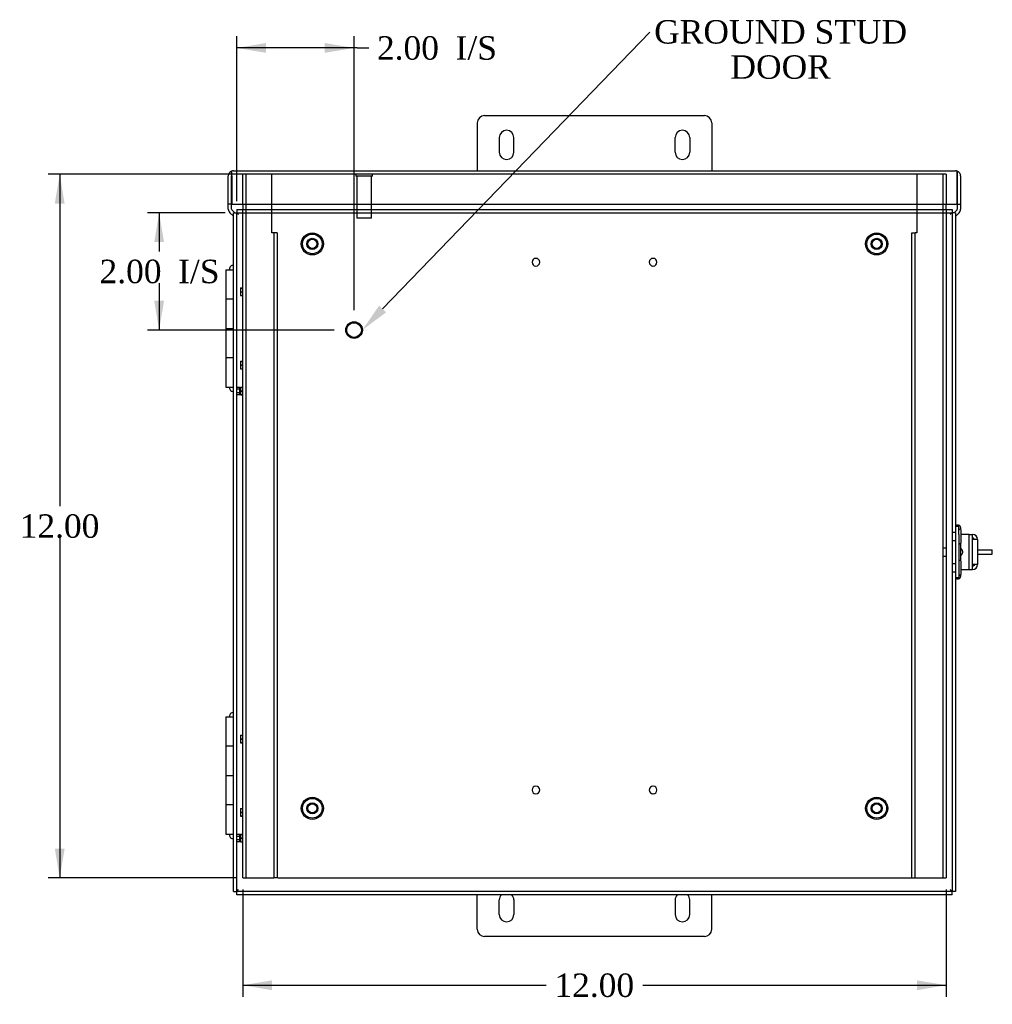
# Model space of a CAD drawing. Header units: inches. Extents: x 0.2 to 89.8, y -0.5 to 59.8.
# Tile 3 of 10: x 19.3 to 35.9, y 20.3 to 37.1. Entities that reach past the tile are written whole.
import ezdxf
from ezdxf import colors
from ezdxf.entities.mleader import LeaderData, LeaderLine
from ezdxf.enums import TextEntityAlignment as Align
from ezdxf.lldxf.tags import DXFTag
from ezdxf.math import Vec2, Vec3

# ---------------------------------------------------------------- set-up
doc = ezdxf.new("R2010")
doc.units = ezdxf.units.IN
doc.header["$MEASUREMENT"] = 0
for name, color, linetype in [('CCH03753_1', 7, 'Continuous'), ('CCH03753_2', 7, 'Continuous'), ('CCH03754', 7, 'Continuous'), ('COM55642-8', 7, 'Continuous'), ('COM55644-7', 7, 'Continuous'), ('COM55647-8', 7, 'Continuous'), ('COM55649-7', 7, 'Continuous'), ('COM55706', 7, 'Continuous'), ('Default', 7, 'Continuous'), ('GSK11095', 7, 'Continuous'), ('HNG14593', 7, 'Continuous'), ('HNG14593-2', 7, 'Continuous'), ('HNG14593-3', 7, 'Continuous'), ('RVT19019', 7, 'Continuous'), ('STD21878', 7, 'Continuous'), ('STD26152', 7, 'Continuous')]:
    doc.layers.add(name, color=color, linetype=linetype)
doc.styles.add('SEACAD_Times_New_Roman', font='times.ttf')
tags = doc.linetypes.add('HIDDEN2', pattern=[0.1875, 0.125, -0.0625]).pattern_tags.tags
tags[6:7] = [DXFTag(74, 4), DXFTag(75, 0), DXFTag(340, '0'), DXFTag(46, 0.0), DXFTag(50, 0.0), DXFTag(44, 0.0), DXFTag(45, 0.0)]
tags[4:5] = [DXFTag(74, 4), DXFTag(75, 0), DXFTag(340, '0'), DXFTag(46, 0.0), DXFTag(50, 0.0), DXFTag(44, 0.0), DXFTag(45, 0.0)]
doc.dimstyles.new('HAMMOND_(STH_-_66x44)', dxfattribs={"dimtxt": 0.4, "dimasz": 0.5, "dimexe": 0.2, "dimexo": 0.2, "dimgap": 0.1, "dimtad": 0, "dimtih": 1, "dimtoh": 1, "dimzin": 0, "dimdsep": 46, "dimtxsty": 'SEACAD_Times_New_Roman', "dimblk1": '_SE_FILLED', "dimblk2": '_SE_FILLED', "dimsah": 1, "dimcen": 0.2, "dimadec": 0, "dimazin": 0, "dimtfac": 0.8, "dimtofl": 0, "dimtmove": 0, "dimatfit": 3, "dimfxl": 1, "dimtolj": 1, "dimtzin": 0, "dimarcsym": 0})

# ---------------------------------------------------------------- blocks, each defined once
blk = doc.blocks.new('SE1')
at = {"layer": 'CCH03753_1', "color": 7, "linetype": 'Continuous'}
for p, q in [((35.321, 28.409), (35.321, 28.433)), ((35.608, 28.238), (35.523, 28.238)), ((35.608, 28.238), (35.608, 27.81)), ((35.321, 27.874), (35.321, 28.173)), ((35.608, 27.81), (35.523, 27.81)), ((35.321, 27.615), (35.321, 27.638))]:
    blk.add_line(p, q, dxfattribs=at)
for centre, radius, start, end in [((35.271, 28.433), 0.05, 0, 147.3772), ((35.522, 28.238), 0.086, 0, 90), ((35.522, 28.238), 0.029, 11.9405, 90), ((35.522, 27.81), 0.086, 270, 0), ((35.522, 27.81), 0.029, 270, 342.9562), ((35.271, 27.615), 0.05, 212.6228, 0)]:
    blk.add_arc(centre, radius, start, end, dxfattribs=at)
at = {"layer": 'CCH03753_2', "color": 7, "linetype": 'Continuous'}
for p, q in [((35.523, 28.244), (35.563, 28.244)), ((35.563, 28.238), (35.563, 28.244)), ((35.608, 28.059), (35.609, 28.059)), ((35.609, 28.059), (35.859, 28.059)), ((35.859, 27.987), (35.859, 28.059)), ((35.608, 27.987), (35.609, 27.987)), ((35.609, 27.987), (35.859, 27.987)), ((35.523, 27.801), (35.563, 27.801)), ((35.563, 27.801), (35.563, 27.81))]:
    blk.add_line(p, q, dxfattribs=at)
at = {"layer": 'CCH03754', "color": 7, "linetype": 'Continuous'}
for p, q in [((35.286, 28.459), (35.229, 28.459)), ((35.286, 28.324), (35.286, 28.459)), ((35.286, 28.324), (35.286, 27.724)), ((35.35, 28.324), (35.326, 28.324)), ((35.467, 28.324), (35.35, 28.324)), ((35.467, 28.324), (35.523, 28.324)), ((35.467, 27.724), (35.467, 28.324)), ((35.523, 27.724), (35.523, 28.324)), ((35.286, 27.724), (35.286, 27.589)), ((35.326, 27.724), (35.35, 27.724)), ((35.35, 27.724), (35.467, 27.724)), ((35.467, 27.724), (35.523, 27.724)), ((35.229, 27.589), (35.286, 27.589))]:
    blk.add_line(p, q, dxfattribs=at)
blk.add_arc((35.323, 28.077), 0.00577, 71.9629, 82.7442, dxfattribs=at)
blk.add_open_spline([(35.321, 28.086), (35.324, 28.084), (35.329, 28.08), (35.336, 28.071), (35.342, 28.061), (35.346, 28.049), (35.348, 28.037), (35.349, 28.019), (35.347, 27.998), (35.338, 27.976), (35.327, 27.965), (35.321, 27.962)], degree=3, knots=[0.1085552, 0.1085552, 0.1085552, 0.1085552, 0.1627291, 0.2237536, 0.2889672, 0.3577342, 0.4290367, 0.5016872, 0.6452766, 0.7787577, 0.8929365, 0.8929365, 0.8929365, 0.8929365], dxfattribs=at)
at = {"layer": 'COM55642-8', "color": 7, "linetype": 'HIDDEN2'}
for p, q in [((23.074, 33.959), (23.074, 34.467)), ((23.16, 34.467), (23.074, 34.467)), ((23.131, 22.467), (23.131, 34.467)), ((23.574, 34.467), (23.16, 34.467)), ((25.005, 34.467), (23.574, 34.467)), ((23.574, 33.467), (23.574, 34.467)), ((34.574, 34.467), (25.286, 34.467)), ((34.988, 34.467), (34.574, 34.467)), ((34.574, 34.467), (34.574, 33.467)), ((35.074, 34.467), (34.988, 34.467)), ((35.017, 34.467), (35.017, 22.467)), ((35.074, 34.467), (35.074, 33.959)), ((23.074, 22.467), (23.074, 33.866)), ((35.074, 33.866), (35.074, 22.467)), ((23.603, 33.467), (23.574, 33.467)), ((23.603, 33.467), (23.603, 22.467)), ((23.66, 33.467), (23.603, 33.467)), ((23.66, 33.467), (23.66, 22.467)), ((34.488, 33.467), (34.545, 33.467)), ((34.488, 22.467), (34.488, 33.467)), ((34.545, 22.467), (34.545, 33.467)), ((34.574, 33.467), (34.545, 33.467)), ((28.008, 32.97), (28.011, 32.97)), ((28.011, 32.965), (28.008, 32.965)), ((28.011, 32.97), (28.011, 32.965)), ((28.071, 33.03), (28.071, 33.033)), ((28.076, 33.03), (28.071, 33.03)), ((28.076, 33.033), (28.076, 33.03)), ((28.137, 32.965), (28.137, 32.97)), ((28.137, 32.97), (28.139, 32.97)), ((28.139, 32.965), (28.137, 32.965)), ((30.008, 32.97), (30.011, 32.97)), ((30.011, 32.965), (30.008, 32.965)), ((30.011, 32.97), (30.011, 32.965)), ((30.071, 33.03), (30.071, 33.033)), ((30.076, 33.03), (30.071, 33.03)), ((30.076, 33.033), (30.076, 33.03)), ((30.137, 32.965), (30.137, 32.97)), ((30.137, 32.97), (30.139, 32.97)), ((30.139, 32.965), (30.137, 32.965)), ((28.071, 32.902), (28.071, 32.904)), ((28.071, 32.904), (28.076, 32.904)), ((28.076, 32.904), (28.076, 32.902)), ((30.071, 32.902), (30.071, 32.904)), ((30.071, 32.904), (30.076, 32.904)), ((30.076, 32.904), (30.076, 32.902)), ((23.038, 32.527), (23.038, 32.464)), ((23.038, 32.527), (23.074, 32.527)), ((23.038, 32.525), (23.074, 32.525)), ((23.038, 32.464), (23.074, 32.464)), ((23.038, 32.464), (23.038, 32.459)), ((23.038, 32.459), (23.074, 32.459)), ((23.038, 32.459), (23.038, 32.396)), ((23.038, 32.399), (23.074, 32.399)), ((23.038, 32.396), (23.074, 32.396)), ((23.038, 31.277), (23.038, 31.214)), ((23.038, 31.277), (23.074, 31.277)), ((23.038, 31.275), (23.074, 31.275)), ((23.038, 31.214), (23.074, 31.214)), ((23.038, 31.214), (23.038, 31.209)), ((23.038, 31.209), (23.074, 31.209)), ((23.038, 31.209), (23.038, 31.146)), ((23.038, 31.149), (23.074, 31.149)), ((23.038, 31.146), (23.074, 31.146)), ((23.038, 30.837), (23.038, 30.774)), ((23.038, 30.837), (23.074, 30.837)), ((23.038, 30.834), (23.074, 30.834)), ((23.038, 30.774), (23.074, 30.774)), ((23.038, 30.774), (23.038, 30.769)), ((23.038, 30.769), (23.074, 30.769)), ((23.038, 30.769), (23.038, 30.706)), ((23.038, 30.708), (23.074, 30.708)), ((23.038, 30.706), (23.074, 30.706)), ((35.074, 28.092), (35.017, 28.092)), ((35.017, 27.955), (35.074, 27.955)), ((23.038, 24.902), (23.038, 24.839)), ((23.038, 24.902), (23.074, 24.902)), ((23.038, 24.9), (23.074, 24.9)), ((23.038, 24.839), (23.074, 24.839)), ((23.038, 24.839), (23.038, 24.834)), ((23.038, 24.834), (23.074, 24.834)), ((23.038, 24.834), (23.038, 24.771)), ((23.038, 24.774), (23.074, 24.774)), ((23.038, 24.771), (23.074, 24.771)), ((28.071, 24.03), (28.071, 24.033)), ((28.076, 24.03), (28.071, 24.03)), ((28.076, 24.033), (28.076, 24.03)), ((30.071, 24.03), (30.071, 24.033)), ((30.076, 24.03), (30.071, 24.03)), ((30.076, 24.033), (30.076, 24.03)), ((28.008, 23.97), (28.011, 23.97)), ((28.011, 23.965), (28.008, 23.965)), ((28.011, 23.97), (28.011, 23.965)), ((28.071, 23.902), (28.071, 23.904)), ((28.071, 23.904), (28.076, 23.904)), ((28.076, 23.904), (28.076, 23.902)), ((28.137, 23.965), (28.137, 23.97)), ((28.137, 23.97), (28.139, 23.97)), ((28.139, 23.965), (28.137, 23.965)), ((30.008, 23.97), (30.011, 23.97)), ((30.011, 23.965), (30.008, 23.965)), ((30.011, 23.97), (30.011, 23.965)), ((30.071, 23.902), (30.071, 23.904)), ((30.071, 23.904), (30.076, 23.904)), ((30.076, 23.904), (30.076, 23.902)), ((30.137, 23.965), (30.137, 23.97)), ((30.137, 23.97), (30.139, 23.97)), ((30.139, 23.965), (30.137, 23.965)), ((23.038, 23.652), (23.038, 23.589)), ((23.038, 23.652), (23.074, 23.652)), ((23.038, 23.65), (23.074, 23.65)), ((23.038, 23.589), (23.074, 23.589)), ((23.038, 23.589), (23.038, 23.584)), ((23.038, 23.584), (23.074, 23.584)), ((23.038, 23.584), (23.038, 23.521)), ((23.038, 23.524), (23.074, 23.524)), ((23.038, 23.521), (23.074, 23.521)), ((23.038, 23.212), (23.038, 23.149)), ((23.038, 23.212), (23.074, 23.212)), ((23.038, 23.209), (23.074, 23.209)), ((23.038, 23.149), (23.074, 23.149)), ((23.038, 23.149), (23.038, 23.144)), ((23.038, 23.144), (23.074, 23.144)), ((23.038, 23.144), (23.038, 23.081)), ((23.038, 23.083), (23.074, 23.083)), ((23.038, 23.081), (23.074, 23.081)), ((23.074, 22.467), (23.16, 22.467)), ((23.16, 22.467), (23.574, 22.467)), ((23.574, 22.467), (23.603, 22.467)), ((23.66, 22.467), (23.603, 22.467)), ((23.672, 22.467), (34.488, 22.467)), ((34.488, 22.467), (34.545, 22.467)), ((34.545, 22.467), (34.574, 22.467)), ((34.574, 22.467), (34.988, 22.467)), ((34.988, 22.467), (35.074, 22.467))]:
    blk.add_line(p, q, dxfattribs=at)
for centre, start, end in [((28.074, 32.967), 92.1874, 177.8126), ((28.074, 32.967), 182.1874, 267.8126), ((28.074, 32.967), 2.1874, 87.8126), ((28.074, 32.967), 272.1874, 357.8126), ((30.074, 32.967), 92.1874, 177.8126), ((30.074, 32.967), 182.1874, 267.8126), ((30.074, 32.967), 2.1874, 87.8126), ((30.074, 32.967), 272.1874, 357.8126), ((28.074, 23.967), 92.1874, 177.8126), ((28.074, 23.967), 2.1874, 87.8126), ((30.074, 23.967), 92.1874, 177.8126), ((30.074, 23.967), 2.1874, 87.8126), ((28.074, 23.967), 182.1874, 267.8126), ((28.074, 23.967), 272.1874, 357.8126), ((30.074, 23.967), 182.1874, 267.8126), ((30.074, 23.967), 272.1874, 357.8126)]:
    blk.add_arc(centre, 0.0655, start, end, dxfattribs=at)
at = {"layer": 'COM55644-7', "color": 7, "linetype": 'Continuous'}
for p, q in [((22.917, 33.809), (22.974, 33.809)), ((22.917, 22.238), (22.917, 33.809)), ((22.974, 33.866), (22.974, 33.809)), ((22.974, 33.866), (35.172, 33.866)), ((22.974, 33.809), (23.003, 33.78)), ((22.974, 33.809), (23.003, 33.78)), ((35.172, 33.809), (35.143, 33.78)), ((35.172, 33.809), (35.143, 33.78)), ((35.172, 33.866), (35.172, 33.809)), ((35.229, 33.809), (35.172, 33.809)), ((35.229, 33.809), (35.229, 22.238)), ((22.917, 22.238), (22.974, 22.238)), ((22.974, 22.238), (23.003, 22.267)), ((22.974, 22.238), (23.003, 22.267)), ((22.974, 22.181), (22.974, 22.238)), ((35.172, 22.181), (22.974, 22.181)), ((35.172, 22.238), (35.143, 22.267)), ((35.172, 22.238), (35.143, 22.267)), ((35.172, 22.181), (35.172, 22.238)), ((35.229, 22.238), (35.172, 22.238))]:
    blk.add_line(p, q, dxfattribs=at)
at = {"layer": 'COM55644-7', "color": 7, "linetype": 'HIDDEN2'}
for p, q in [((22.974, 22.238), (22.974, 33.809)), ((22.974, 33.809), (35.172, 33.809)), ((35.172, 33.809), (35.172, 22.238)), ((22.974, 30.836), (23.024, 30.836)), ((23.024, 30.801), (22.974, 30.801)), ((23.024, 30.741), (22.974, 30.741)), ((23.024, 30.706), (23.024, 30.836)), ((23.024, 30.706), (22.974, 30.706)), ((35.229, 28.36), (35.172, 28.36)), ((35.172, 28.223), (35.229, 28.223)), ((35.229, 27.825), (35.172, 27.825)), ((35.172, 27.688), (35.229, 27.688)), ((22.974, 23.211), (23.024, 23.211)), ((23.024, 23.176), (22.974, 23.176)), ((23.024, 23.081), (23.024, 23.211)), ((23.024, 23.116), (22.974, 23.116)), ((23.024, 23.081), (22.974, 23.081)), ((35.172, 22.238), (22.974, 22.238))]:
    blk.add_line(p, q, dxfattribs=at)
at = {"layer": 'COM55647-8', "color": 7, "linetype": 'Continuous'}
for p, q in [((22.829, 33.959), (22.829, 34.438)), ((22.886, 34.519), (22.886, 34.438)), ((22.886, 33.959), (22.886, 34.438)), ((22.887, 34.438), (22.887, 34.519)), ((22.887, 34.438), (22.887, 33.959)), ((22.915, 34.524), (35.232, 34.524)), ((35.261, 34.519), (35.261, 34.438)), ((35.261, 34.438), (35.261, 34.519)), ((35.261, 34.438), (35.261, 33.959)), ((35.261, 33.959), (35.261, 34.438)), ((35.318, 34.438), (35.318, 33.959)), ((22.829, 33.872), (22.829, 33.959)), ((22.886, 33.959), (22.829, 33.959)), ((22.886, 33.872), (22.886, 33.959)), ((22.887, 33.959), (35.261, 33.959)), ((35.261, 33.959), (35.261, 33.872)), ((35.261, 33.959), (35.318, 33.959)), ((35.318, 33.959), (35.318, 33.872)), ((22.917, 33.749), (22.855, 33.811)), ((22.938, 33.809), (22.895, 33.852)), ((35.253, 33.852), (35.21, 33.809)), ((35.293, 33.811), (35.229, 33.747))]:
    blk.add_line(p, q, dxfattribs=at)
for centre, radius, start, end in [((22.915, 34.438), 0.086, 109.7069, 180), ((22.915, 34.438), 0.086, 90, 109.7069), ((35.232, 34.438), 0.086, 70.2931, 90), ((35.232, 34.438), 0.086, 0, 70.2931), ((22.915, 33.872), 0.086, 180, 225), ((22.915, 33.872), 0.029, 180, 225), ((35.232, 33.872), 0.029, 315, 0), ((35.232, 33.872), 0.086, 315, 0)]:
    blk.add_arc(centre, radius, start, end, dxfattribs=at)
for centre, start_param, end_param in [((22.915, 34.438), 3.141593, 3.485544), ((35.232, 34.438), 2.797642, 3.141593)]:
    blk.add_ellipse(centre, major_axis=(0, -0.086), ratio=0.997285, start_param=start_param, end_param=end_param, dxfattribs=at)
at = {"layer": 'COM55649-7', "color": 7, "linetype": 'Continuous'}
for p, q in [((23.074, 33.959), (23.074, 33.866)), ((35.074, 33.866), (35.074, 33.959))]:
    blk.add_line(p, q, dxfattribs=at)
at = {"layer": 'COM55706', "color": 7, "linetype": 'Continuous'}
for p, q in [((27.199, 35.467), (30.949, 35.467)), ((27.074, 35.342), (27.074, 34.524)), ((31.074, 35.342), (31.074, 34.524)), ((27.449, 35.092), (27.449, 34.842)), ((27.699, 34.842), (27.699, 35.092)), ((30.449, 34.842), (30.449, 35.092)), ((30.699, 35.092), (30.699, 34.842)), ((27.074, 21.592), (27.074, 22.181)), ((31.074, 21.592), (31.074, 22.181)), ((27.449, 21.842), (27.449, 22.092)), ((27.699, 22.092), (27.699, 21.842)), ((30.449, 22.092), (30.449, 21.842)), ((30.699, 21.842), (30.699, 22.092)), ((30.949, 21.467), (27.199, 21.467))]:
    blk.add_line(p, q, dxfattribs=at)
for centre, start, end in [((27.199, 35.342), 90, 180), ((30.949, 35.342), 0, 90), ((27.574, 35.092), 0, 180), ((30.574, 35.092), 0, 180), ((27.574, 34.842), 180, 0), ((30.574, 34.842), 180, 0), ((27.574, 22.092), 134.6021, 180), ((27.574, 22.092), 0, 45.3979), ((30.574, 22.092), 134.6021, 180), ((30.574, 22.092), 0, 45.3979), ((27.574, 21.842), 180, 0), ((30.574, 21.842), 180, 0), ((27.199, 21.592), 180, 270), ((30.949, 21.592), 270, 0)]:
    blk.add_arc(centre, 0.125, start, end, dxfattribs=at)
at = {"layer": 'GSK11095', "color": 7, "linetype": 'Continuous'}
for p, q in [((22.974, 33.809), (22.974, 33.809)), ((22.974, 33.809), (22.974, 33.809)), ((22.974, 33.809), (22.974, 33.809)), ((35.172, 33.809), (35.172, 33.809)), ((35.172, 33.809), (35.172, 33.809)), ((35.172, 33.809), (35.172, 33.809)), ((22.974, 22.238), (22.974, 22.238)), ((22.974, 22.238), (22.974, 22.238)), ((22.974, 22.238), (22.974, 22.238)), ((35.172, 22.238), (35.172, 22.238)), ((35.172, 22.238), (35.172, 22.238)), ((35.172, 22.238), (35.172, 22.238))]:
    blk.add_line(p, q, dxfattribs=at)
at = {"layer": 'HNG14593', "color": 7, "linetype": 'Continuous'}
for p, q in [((22.917, 32.337), (22.789, 32.337)), ((22.789, 32.337), (22.789, 31.837)), ((22.789, 31.837), (22.917, 31.837)), ((22.917, 31.337), (22.789, 31.337)), ((22.789, 31.337), (22.789, 30.837)), ((22.789, 30.837), (22.917, 30.837)), ((22.917, 24.712), (22.789, 24.712)), ((22.789, 24.712), (22.789, 24.212)), ((22.789, 24.212), (22.917, 24.212)), ((22.917, 23.712), (22.789, 23.712)), ((22.789, 23.712), (22.789, 23.212)), ((22.789, 23.212), (22.917, 23.212))]:
    blk.add_line(p, q, dxfattribs=at)
at = {"layer": 'HNG14593-2', "color": 7, "linetype": 'Continuous'}
for p, q in [((22.789, 32.837), (22.917, 32.837)), ((22.789, 32.837), (22.789, 32.337)), ((22.917, 32.337), (22.789, 32.337)), ((22.789, 31.837), (22.917, 31.837)), ((22.789, 31.837), (22.789, 31.337)), ((22.917, 31.337), (22.789, 31.337)), ((22.789, 25.212), (22.917, 25.212)), ((22.789, 25.212), (22.789, 24.712)), ((22.917, 24.712), (22.789, 24.712)), ((22.789, 24.212), (22.917, 24.212)), ((22.789, 24.212), (22.789, 23.712)), ((22.917, 23.712), (22.789, 23.712))]:
    blk.add_line(p, q, dxfattribs=at)
at = {"layer": 'HNG14593-3', "color": 7, "linetype": 'Continuous'}
for p, q in [((22.849, 32.849), (22.849, 32.837)), ((22.849, 30.837), (22.849, 30.824)), ((22.849, 25.224), (22.849, 25.212)), ((22.849, 23.212), (22.849, 23.199))]:
    blk.add_line(p, q, dxfattribs=at)
for centre, start, end in [((22.911, 32.849), 84.9514, 180), ((22.911, 30.824), 180, 275.0486), ((22.911, 25.224), 84.9514, 180), ((22.911, 23.199), 180, 275.0486)]:
    blk.add_arc(centre, 0.0625, start, end, dxfattribs=at)
at = {"layer": 'RVT19019', "color": 7, "linetype": 'Continuous'}
for p, q in [((35.326, 28.186), (35.326, 28.396)), ((35.326, 27.651), (35.326, 27.861))]:
    blk.add_line(p, q, dxfattribs=at)
for centre, start, end in [((35.306, 28.396), 0, 180), ((35.306, 28.186), 180, 0), ((35.306, 27.861), 0, 180), ((35.306, 27.651), 180, 0)]:
    blk.add_arc(centre, 0.02, start, end, dxfattribs=at)
at = {"layer": 'STD21878', "color": 7, "linetype": 'HIDDEN2'}
for p, q in [((25.286, 34.467), (25.005, 34.467)), ((25.005, 34.467), (25.005, 34.436)), ((25.286, 34.436), (25.005, 34.436)), ((25.021, 34.436), (25.021, 33.717)), ((25.271, 33.717), (25.271, 34.436)), ((25.286, 34.436), (25.286, 34.467)), ((25.271, 33.717), (25.021, 33.717))]:
    blk.add_line(p, q, dxfattribs=at)
for radius in [0.141, 0.125]:
    blk.add_circle((24.974, 31.809), radius, dxfattribs=at)
at = {"layer": 'STD26152', "color": 7, "linetype": 'HIDDEN2'}
for centre, radius in [((24.262, 33.279), 0.188), ((24.262, 33.279), 0.168), ((33.887, 33.279), 0.188), ((33.887, 33.279), 0.168), ((24.262, 33.279), 0.095), ((24.262, 33.279), 0.0781), ((33.887, 33.279), 0.095), ((33.887, 33.279), 0.0781), ((24.262, 23.654), 0.188), ((24.262, 23.654), 0.168), ((24.262, 23.654), 0.095), ((24.262, 23.654), 0.0781), ((33.887, 23.654), 0.188), ((33.887, 23.654), 0.168), ((33.887, 23.654), 0.095), ((33.887, 23.654), 0.0781)]:
    blk.add_circle(centre, radius, dxfattribs=at)
blk = doc.blocks.new('DMBLK4202')
at = {"layer": 'Default', "linetype": 'Continuous'}
for points in [[(23.474, 36.704), (22.974, 36.62), (23.474, 36.537)], [(24.474, 36.704), (24.474, 36.537), (24.974, 36.62)]]:
    blk.add_hatch(color=7, dxfattribs=at).paths.add_polyline_path(points)
at = {"layer": 'Default', "color": 7, "linetype": 'Continuous'}
for p, q in [((22.974, 34.009), (22.974, 36.82)), ((24.974, 32.15), (24.974, 36.82)), ((25.024, 36.62), (22.974, 36.62)), ((25.024, 36.62), (25.224, 36.62))]:
    blk.add_line(p, q, dxfattribs=at)
at = {"layer": 'Default', "color": 7, "linetype": 'Continuous', "style": 'SEACAD_Times_New_Roman'}
for s, p in [('2.00', (25.364, 36.82)), ('I/S', (26.705, 36.82))]:
    blk.add_text(s, height=0.4, dxfattribs=at).set_placement(p, align=Align.TOP_LEFT)
blk = doc.blocks.new('_SE_FILLED')
at = {"color": 0}
blk.add_line((0, 0), (-1, 0), dxfattribs=at)
blk.add_solid([(0, 0), (-1, -0.1665), (-1, 0.1665), (0, 0)], dxfattribs=at)
blk = doc.blocks.new('DMBLK4203')
at = {"layer": 'Default', "linetype": 'Continuous'}
for points in [[(21.566, 33.309), (21.733, 33.309), (21.649, 33.809)], [(21.566, 32.309), (21.649, 31.809), (21.733, 32.309)]]:
    blk.add_hatch(color=7, dxfattribs=at).paths.add_polyline_path(points)
at = {"layer": 'Default', "color": 7, "linetype": 'Continuous'}
for p, q in [((22.774, 33.809), (21.449, 33.809)), ((21.649, 33.809), (21.649, 33.149)), ((21.649, 32.609), (21.649, 31.809)), ((24.633, 31.809), (21.449, 31.809))]:
    blk.add_line(p, q, dxfattribs=at)
at = {"layer": 'Default', "color": 7, "linetype": 'Continuous', "style": 'SEACAD_Times_New_Roman'}
for s, p in [('2.00', (20.633, 33.009)), ('I/S', (21.974, 33.009))]:
    blk.add_text(s, height=0.4, dxfattribs=at).set_placement(p, align=Align.TOP_LEFT)
blk = doc.blocks.new('DMBLK4207')
at = {"layer": 'Default', "linetype": 'Continuous'}
for points in [[(19.87, 33.967), (20.037, 33.967), (19.954, 34.467)], [(19.87, 22.967), (19.954, 22.467), (20.037, 22.967)]]:
    blk.add_hatch(color=7, dxfattribs=at).paths.add_polyline_path(points)
at = {"layer": 'Default', "color": 7, "linetype": 'Continuous'}
for p, q in [((23.167, 34.467), (19.754, 34.467)), ((19.954, 34.467), (19.954, 28.807)), ((19.954, 28.267), (19.954, 22.467)), ((22.96, 22.467), (19.754, 22.467))]:
    blk.add_line(p, q, dxfattribs=at)
at = {"layer": 'Default', "color": 7, "linetype": 'Continuous', "style": 'SEACAD_Times_New_Roman'}
blk.add_text('12.00', height=0.4, dxfattribs=at).set_placement((19.271, 28.667), align=Align.TOP_LEFT)
blk = doc.blocks.new('DMBLK4208')
at = {"layer": 'Default', "linetype": 'Continuous'}
for points in [[(23.574, 20.553), (23.574, 20.72), (23.074, 20.637)], [(34.574, 20.553), (35.074, 20.637), (34.574, 20.72)]]:
    blk.add_hatch(color=7, dxfattribs=at).paths.add_polyline_path(points)
at = {"layer": 'Default', "color": 7, "linetype": 'Continuous'}
for p, q in [((23.074, 22.267), (23.074, 20.437)), ((35.074, 22.267), (35.074, 20.437)), ((23.074, 20.637), (28.251, 20.637)), ((29.896, 20.637), (35.074, 20.637))]:
    blk.add_line(p, q, dxfattribs=at)
at = {"layer": 'Default', "color": 7, "linetype": 'Continuous', "style": 'SEACAD_Times_New_Roman'}
blk.add_text('12.00', height=0.4, dxfattribs=at).set_placement((28.391, 20.837), align=Align.TOP_LEFT)

msp = doc.modelspace()

# ---------------------------------------------------------------- block references
at = {"layer": 'Default'}
msp.add_blockref('SE1', (0, 0), dxfattribs=at)

# ---------------------------------------------------------------- dimensions: what is measured, and where the dimension line sits
at = {"layer": 'Default', "color": 7, "linetype": 'Continuous'}
dim = msp.add_linear_dim(base=(22.974, 36.62), p1=(24.974, 31.95), p2=(22.974, 33.809), text='\\A1;<> I/S', dimstyle='HAMMOND_(STH_-_66x44)', override={"dimtmove": 1}, dxfattribs=at)
dim.commit()
dim.dimension.update_dxf_attribs({"geometry": 'DMBLK4202', "text_midpoint": (25.224, 36.62), "dimtype": 160})
for base, p1, p2, angle, text, picture, middle, dimtype in [((19.954, 22.467), (23.367, 34.467), (23.16, 22.467), 90, '\\A1;<>', 'DMBLK4207', (19.954, 28.467), 160), ((21.649, 31.809), (22.974, 33.809), (24.833, 31.809), 90, '\\A1;<> I/S', 'DMBLK4203', (21.649, 32.809), 160), ((23.074, 20.637), (23.074, 22.467), (35.074, 22.467), 0, '\\A1;<>', 'DMBLK4208', (29.074, 20.637), 161)]:
    dim = msp.add_linear_dim(base=base, p1=p1, p2=p2, angle=angle, text=text, dimstyle='HAMMOND_(STH_-_66x44)', dxfattribs=at)
    dim.commit()
    dim.dimension.update_dxf_attribs({"geometry": picture, "text_midpoint": middle, "dimtype": dimtype})

# ---------------------------------------------------------------- leaders
ml = msp.add_multileader_mtext('Standard', dxfattribs=at)
ml.set_content('{\\pxsm0.9;\\fTimes New Roman|b0||i0||c0|p34;\\W1.;GROUND STUD\\PDOOR\\P}', color=7)
ml.set_leader_properties()
ml.build(insert=Vec2(0, 0))
ml.multileader.update_dxf_attribs({"dogleg_length": 0, "arrow_head_size": 0.5})
ctx = ml.context
ctx.base_point, ctx.char_height, ctx.arrow_head_size, ctx.landing_gap_size = Vec3(30.07, 36.781), 0.4, 0.5, 0.14
ctx.text_align_type = 1
notes = []
notes.append((ctx, [(0, (1, 1, 0), (30.02, 36.891), (1, 0), 0, [(0, [(25.114, 31.809)], 0, [])])]))
ctx.mtext.insert, ctx.mtext.alignment = Vec3(32.249, 37.095), 2
for ctx, leaders in notes:
    for number, flags, end, landing, length, lines in leaders:
        leader = LeaderData()
        leader.index, (leader.has_last_leader_line, leader.has_dogleg_vector, leader.attachment_direction) = number, flags
        leader.last_leader_point, leader.dogleg_vector, leader.dogleg_length = Vec3(end), Vec3(landing), length
        for number, points, colour, breaks in lines:
            line = LeaderLine()
            line.index, line.vertices, line.color, line.breaks = number, Vec3.list(points), colors.encode_raw_color(colour), breaks
            leader.lines.append(line)
        ctx.leaders.append(leader)

doc.saveas('drawing.dxf')
